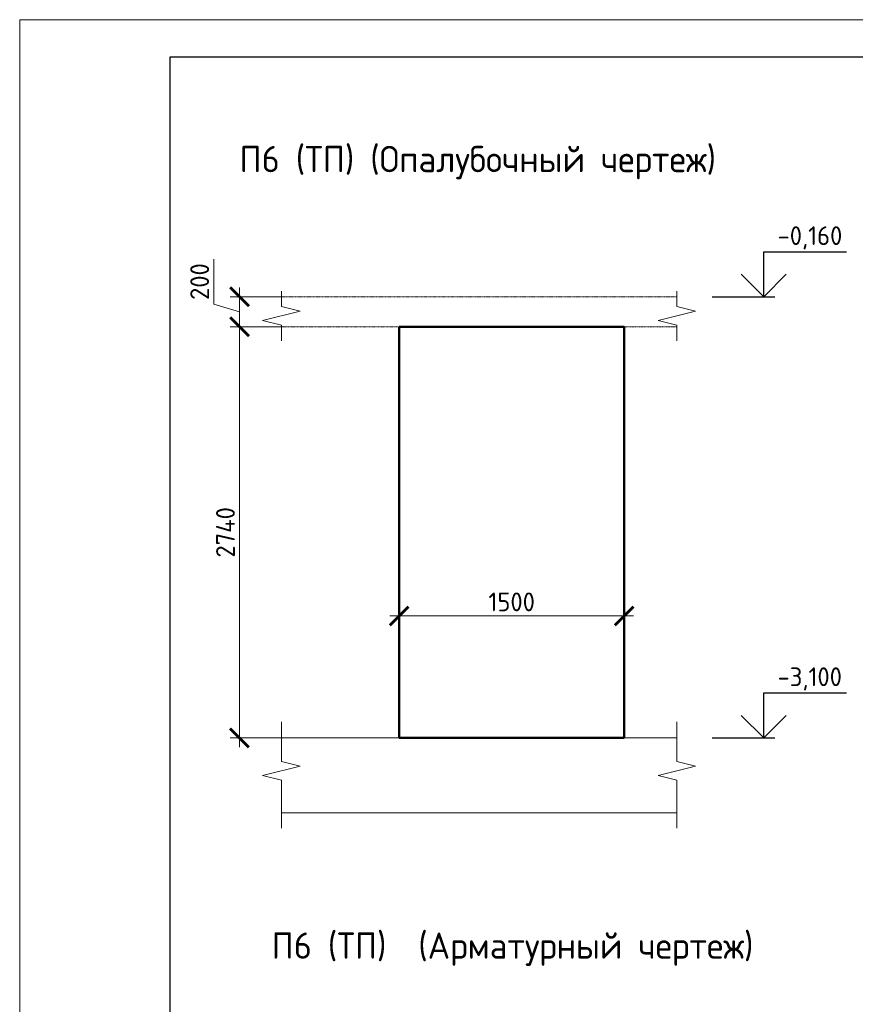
# Model space of a CAD drawing. Header units: millimetres. Extents: x 376598 to 1249954, y -318491 to -22134.
# Tile 115 of 256: x 753952 to 765093, y -301105 to -287979. Entities that reach past the tile are written whole.
import ezdxf

# ---------------------------------------------------------------- set-up
doc = ezdxf.new("R2010")
doc.units = ezdxf.units.MM
doc.linetypes.add('01 Штриховая _4 мм_', pattern=[6, 3.5, -2.5])
for name, color, linetype, lineweight in [('AF_Perekritie', 90, 'Continuous', 18), ('AF_Stena', 90, 'Continuous', 18), ('KR_Fundament', 253, 'Continuous', 18), ('РАЗМЕРЫ', 1, 'Continuous', 9), ('ТОНКИЕ', 7, 'Continuous', 9)]:
    doc.layers.add(name, color=color, linetype=linetype, lineweight=lineweight)
doc.layers.add('ТОЛСТЫЕ_ОСНОВНЫЕ', color=6, linetype='Continuous')
doc.styles.add('GOST-2.304_Type-B', font='GOST_Common.ttf')
doc.dimstyles.new('мой 25', dxfattribs={"dimscale": 100, "dimtxt": 2.5, "dimasz": 2.5, "dimexe": 1.25, "dimexo": 0.625, "dimtad": 1, "dimdec": 0, "dimlfac": 0.5, "dimtxsty": 'GOST-2.304_Type-B', "dimblk": 'ARCHTICK', "dimcen": 2.5, "dimdle": 1.25, "dimaunit": 1, "dimadec": 1, "dimazin": 2, "dimtfac": 1, "dimtdec": 0, "dimtmove": 1, "dimatfit": 3, "dimfxl": 6, "dimfxlon": 1, "dimtfill": 1, "dimlwd": -1, "dimlwe": -1, "dimarcsym": 0})

# ---------------------------------------------------------------- blocks, each defined once
blk = doc.blocks.new('_ArchTick')
at = {"color": 0, "linetype": 'ByBlock', "const_width": 0.15}
blk.add_lwpolyline([(-0.5, -0.5), (0.5, 0.5)], dxfattribs=at)
blk = doc.blocks.new('*D495')
at = {"layer": 'DEFPOINTS', "color": 0, "lineweight": 0, "transparency": 16777216}
for p in [(759012, -294130), (762012, -294130), (762012, -295928)]:
    blk.add_point(p, dxfattribs=at)
at = {"layer": 'РАЗМЕРЫ', "color": 0, "linetype": 'Continuous', "transparency": 16777216}
for p, q in [((759012, -295328), (759012, -296053)), ((762012, -295328), (762012, -296053)), ((758887, -295928), (762137, -295928))]:
    blk.add_line(p, q, dxfattribs=at)
at = {"layer": 'РАЗМЕРЫ', "color": 0, "transparency": 16777216, "xscale": 250, "yscale": 250, "zscale": 250, "rotation": 180}
blk.add_blockref('_ArchTick', (759012, -295928), dxfattribs=at)
at = {"layer": 'РАЗМЕРЫ', "color": 0, "transparency": 16777216, "xscale": 250, "yscale": 250, "zscale": 250}
blk.add_blockref('_ArchTick', (762012, -295928), dxfattribs=at)
at = {"layer": 'РАЗМЕРЫ', "color": 0, "lineweight": 0, "transparency": 16777216, "insert": (760512, -295740), "char_height": 250, "attachment_point": 5, "style": 'GOST-2.304_Type-B', "bg_fill": 3, "box_fill_scale": 1.1, "bg_fill_color": 256, "bg_fill_true_color": 13158600, "bg_fill_transparency": 0}
blk.add_mtext('1500', dxfattribs=at)
blk = doc.blocks.new('*D503')
at = {"layer": 'DEFPOINTS', "color": 0, "lineweight": 0, "transparency": 16777216}
for p in [(757802, -291673), (756883, -292073), (757802, -292073)]:
    blk.add_point(p, dxfattribs=at)
at = {"layer": 'РАЗМЕРЫ', "color": 0, "linetype": 'Continuous', "transparency": 16777216}
for p, q in [((756539, -291770), (756539, -291170)), ((756883, -291548), (756883, -292198)), ((756883, -291873), (756539, -291770)), ((757483, -291673), (756758, -291673)), ((757483, -292073), (756758, -292073))]:
    blk.add_line(p, q, dxfattribs=at)
at = {"layer": 'РАЗМЕРЫ', "color": 0, "transparency": 16777216, "xscale": 250, "yscale": 250, "zscale": 250}
for p, rotation in [((756883, -291673), 90), ((756883, -292073), 270)]:
    blk.add_blockref('_ArchTick', p, dxfattribs=dict(at, rotation=rotation))
at = {"layer": 'РАЗМЕРЫ', "color": 0, "lineweight": 0, "transparency": 16777216, "insert": (756352, -291470), "char_height": 250, "attachment_point": 5, "rotation": 90, "style": 'GOST-2.304_Type-B', "bg_fill": 3, "box_fill_scale": 1.1, "bg_fill_color": 256, "bg_fill_true_color": 13158600, "bg_fill_transparency": 0}
blk.add_mtext('200', dxfattribs=at)
blk = doc.blocks.new('*D504')
at = {"layer": 'DEFPOINTS', "color": 0, "lineweight": 0, "transparency": 16777216}
for p in [(757802, -292073), (756883, -297553), (758361, -297553)]:
    blk.add_point(p, dxfattribs=at)
at = {"layer": 'РАЗМЕРЫ', "color": 0, "linetype": 'Continuous', "transparency": 16777216}
for p, q in [((756883, -291948), (756883, -297678)), ((757483, -292073), (756758, -292073)), ((757483, -297553), (756758, -297553))]:
    blk.add_line(p, q, dxfattribs=at)
at = {"layer": 'РАЗМЕРЫ', "color": 0, "transparency": 16777216, "xscale": 250, "yscale": 250, "zscale": 250}
for p, rotation in [((756883, -292073), 90), ((756883, -297553), 270)]:
    blk.add_blockref('_ArchTick', p, dxfattribs=dict(at, rotation=rotation))
at = {"layer": 'РАЗМЕРЫ', "color": 0, "lineweight": 0, "transparency": 16777216, "insert": (756696, -294813), "char_height": 250, "attachment_point": 5, "rotation": 90, "style": 'GOST-2.304_Type-B', "bg_fill": 3, "box_fill_scale": 1.1, "bg_fill_color": 256, "bg_fill_true_color": 13158600, "bg_fill_transparency": 0}
blk.add_mtext('2740', dxfattribs=at)
blk = doc.blocks.new('*U56')
at = {"layer": 'ТОЛСТЫЕ_ОСНОВНЫЕ', "color": 6}
blk.add_lwpolyline([(20, 5), (415, 5), (415, 292), (20, 292)], close=True, dxfattribs=at)
at = {"layer": 'ТОНКИЕ'}
blk.add_lwpolyline([(0, 0), (420, 0), (420, 297), (0, 297)], close=True, dxfattribs=at)

msp = doc.modelspace()

# ---------------------------------------------------------------- linework, layer by layer
for points in [[(763871.6, -291073), (764976.8, -291073)], [(763871.6, -291673), (763871.6, -291073)], [(764171.6, -291373), (763871.6, -291673), (763571.6, -291373)], [(763187, -291673), (764021.6, -291673)], [(763871.6, -296953), (764976.8, -296953)], [(763871.6, -297553), (763871.6, -296953)], [(764171.6, -297253), (763871.6, -297553), (763571.6, -297253)], [(763187, -297553), (764021.6, -297553)]]:
    msp.add_lwpolyline(points)
at = {"layer": 'AF_Perekritie', "linetype": '01 Штриховая _4 мм_', "lineweight": 9}
for p, q in [((762632.5, -291673), (757441.7, -291673)), ((762632.6, -291673), (762714, -291673)), ((757441.7, -292073), (762632.5, -292073)), ((762714, -292073), (762632.6, -292073))]:
    msp.add_line(p, q, dxfattribs=at)
at = {"layer": 'AF_Stena', "lineweight": 50}
for p, q in [((762012.5, -292073), (759012.5, -292073)), ((759012.5, -292073), (759012.5, -297553)), ((762012.5, -297553), (762012.5, -292073)), ((759012.5, -297553), (762012.5, -297553))]:
    msp.add_line(p, q, dxfattribs=at)
at = {"layer": 'AF_Stena', "lineweight": 20}
for points in [[(757441.7, -291748), (757441.7, -291598)], [(762714, -291748), (762714, -291598)], [(757441.7, -291748), (757441.7, -291803)], [(762714, -291748), (762714, -291803)], [(757691.7, -291865.5), (757191.7, -291990.5)], [(757441.7, -291803), (757691.7, -291865.5)], [(762964, -291865.5), (762464, -291990.5)], [(762714, -291803), (762964, -291865.5)], [(757191.7, -291990.5), (757441.7, -292053)], [(762464, -291990.5), (762714, -292053)], [(757441.7, -292053), (757441.7, -292108)], [(757441.7, -292108), (757441.7, -292258)], [(762714, -292053), (762714, -292108)], [(762714, -292108), (762714, -292258)], [(757441.7, -297812.7), (757441.7, -297340.8)], [(762714, -297812.7), (762714, -297340.8)], [(757441.7, -297812.7), (757441.7, -297867.7)], [(762714, -297812.7), (762714, -297867.7)], [(757691.7, -297930.2), (757191.7, -298055.2)], [(757441.7, -297867.7), (757691.7, -297930.2)], [(762964, -297930.2), (762464, -298055.2)], [(762714, -297867.7), (762964, -297930.2)], [(757191.7, -298055.2), (757441.7, -298117.7)], [(762464, -298055.2), (762714, -298117.7)], [(757441.7, -298117.7), (757441.7, -298172.7)], [(757441.7, -298172.7), (757441.7, -298758.3)], [(762714, -298117.7), (762714, -298172.7)], [(762714, -298172.7), (762714, -298758.3)]]:
    msp.add_lwpolyline(points, dxfattribs=at)
at = {"layer": 'KR_Fundament', "lineweight": 9}
for p, q in [((762714, -297553), (757441.7, -297553)), ((757441.7, -298553), (762714, -298553))]:
    msp.add_line(p, q, dxfattribs=at)

# ---------------------------------------------------------------- texts
at = {"style": 'GOST-2.304_Type-B'}
for s, p in [('-0,160', (764057.5, -290983)), ('-3,100', (764057.5, -296863))]:
    msp.add_text(s, height=250, dxfattribs=at).set_placement(p)
at = {"layer": 'РАЗМЕРЫ', "char_height": 350, "attachment_point": 5, "style": 'GOST-2.304_Type-B'}
for s, width, insert in [('П6 (ТП) (Опалубочный чертеж)', 9816.088, (760059.4, -289884.6)), ('П6 (ТП)  (Арматурный чертеж)', 10326.693, (760523, -300369.4))]:
    msp.add_mtext_dynamic_manual_height_columns(s, width=width, gutter_width=625, heights=[0], dxfattribs=dict(at, insert=insert))

# ---------------------------------------------------------------- next in the draw order: dimensions: what is measured, and where the dimension line sits
at = {"layer": 'РАЗМЕРЫ', "lineweight": 0}
dim = msp.add_linear_dim(base=(756883.2, -292073), p1=(757802.2, -291673), p2=(757802.2, -292073), angle=90, dimstyle='мой 25', dxfattribs=at)
dim.commit()
dim.dimension.update_dxf_attribs({"geometry": '*D503', "text_midpoint": (756352, -291707.4)})
dim = msp.add_linear_dim(base=(762012.5, -295927.8), p1=(759012.5, -294129.7), p2=(762012.5, -294129.7), dimstyle='мой 25', dxfattribs=at)
dim.commit()
dim.dimension.update_dxf_attribs({"geometry": '*D495', "text_midpoint": (760512.5, -295740.3)})

# ---------------------------------------------------------------- next in the draw order: dimensions: what is measured, and where the dimension line sits
dim = msp.add_linear_dim(base=(756883.2, -297553), p1=(757802.2, -292073), p2=(758360.9, -297553), angle=90, dimstyle='мой 25', dxfattribs=at)
dim.commit()
dim.dimension.update_dxf_attribs({"geometry": '*D504', "text_midpoint": (756695.7, -294813)})

# ---------------------------------------------------------------- next in the draw order: block references
at = {"xscale": 100, "yscale": 100, "zscale": 100}
msp.add_blockref('*U56', (753952.5, -317678.9), dxfattribs=at)

doc.saveas('drawing.dxf')
